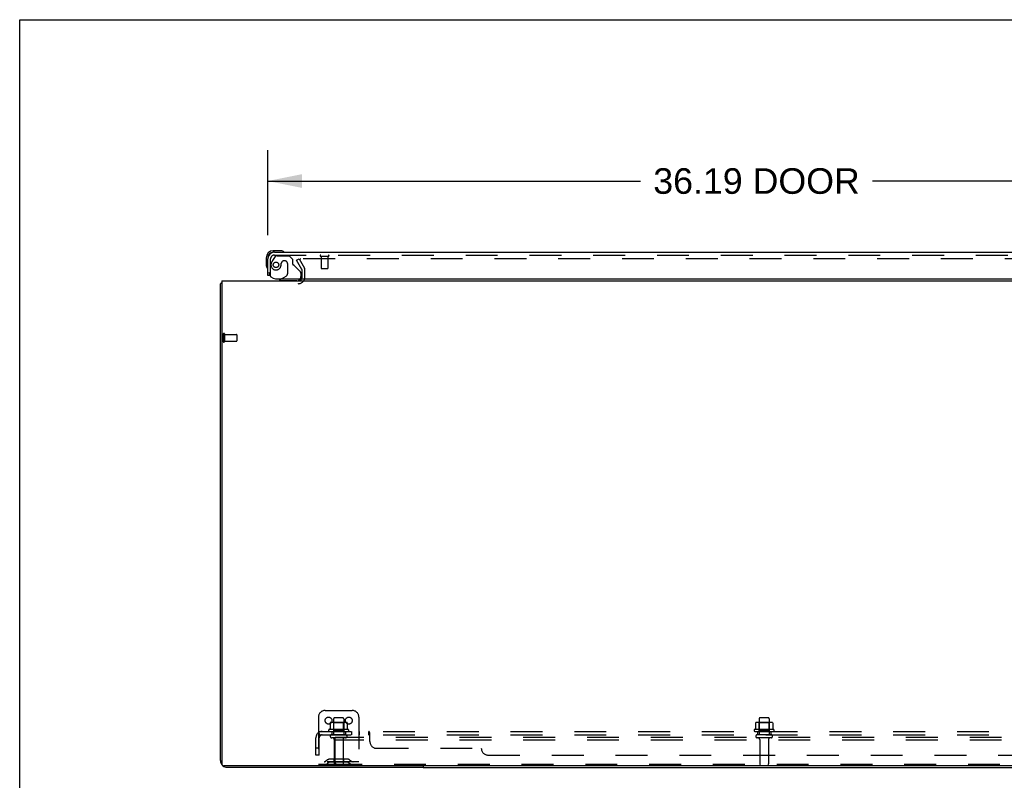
# Model space of a CAD drawing. Header units: inches. Extents: x 0 to 215, y 0 to 139.
# Tile 12 of 21: x 0 to 36, y 111 to 139. Entities that reach past the tile are written whole.
import ezdxf

# ---------------------------------------------------------------- set-up
doc = ezdxf.new("R2010")
doc.units = ezdxf.units.IN
doc.header["$LTSCALE"] = 11.804375
doc.header["$MEASUREMENT"] = 0
doc.linetypes.add('HIDDEN', pattern=[0.2, 0.1, -0.1])
doc.layers.get('0').update_dxf_attribs({"linetype": 'CONTINUOUS'})
for name, color, linetype in [('DEFAULT_2', 8, 'HIDDEN'), ('DIMENSIONS', 7, 'CONTINUOUS'), ('DOOR_ASSEMBLY', 7, 'CONTINUOUS'), ('SUBPANEL', 7, 'CONTINUOUS')]:
    doc.layers.add(name, color=color, linetype=linetype)
doc.styles.get("Standard").update_dxf_attribs({"font": 'arial.ttf'})
doc.dimstyles.new('DIMSTYLE_1', dxfattribs={"dimtxt": 0.946875, "dimasz": 1.2625, "dimexe": 0.09, "dimexo": 0.07, "dimgap": 0.0375, "dimtad": 0, "dimtih": 1, "dimtoh": 1, "dimzin": 4, "dimdsep": 46, "dimtxsty": 'Standard', "dimblk": '_FILLED', "dimblk1": '_FILLED', "dimblk2": '_FILLED', "dimcen": 0.09, "dimadec": 3, "dimazin": 1, "dimtfac": 1, "dimtdec": 3, "dimtofl": 0, "dimtmove": 0, "dimatfit": 3, "dimldrblk": '_FILLED', "dimfxl": 0, "dimtolj": 1, "dimtzin": 4, "dimarcsym": 0})

# ---------------------------------------------------------------- blocks, each defined once
blk = doc.blocks.new('_FILLED')
at = {"color": 0, "linetype": 'ByBlock'}
blk.add_solid([(0, 0), (-1, 0.2), (-1, -0.2)], dxfattribs=at)
blk = doc.blocks.new('*D8')
at = {"layer": 'DIMENSIONS', "color": 2, "linetype": 'Continuous'}
for p, q in [((9.183, 130.906), (9.183, 134.042)), ((45.37, 130.906), (45.37, 134.042)), ((9.183, 132.905), (22.984, 132.905)), ((45.37, 132.905), (31.569, 132.905))]:
    blk.add_line(p, q, dxfattribs=at)
at = {"layer": 'DIMENSIONS', "color": 2, "linetype": 'Continuous', "xscale": 1.2625, "yscale": 1.2625, "zscale": 1.2625, "rotation": 180}
blk.add_blockref('_FILLED', (9.183, 132.905), dxfattribs=at)
at = {"layer": 'DIMENSIONS', "color": 2, "linetype": 'Continuous', "xscale": 1.2625, "yscale": 1.2625, "zscale": 1.2625}
blk.add_blockref('_FILLED', (45.37, 132.905), dxfattribs=at)
at = {"layer": 'DIMENSIONS', "color": 2, "linetype": 'Continuous', "insert": (27.276, 133.379), "char_height": 0.9469, "width": 7.63836, "attachment_point": 2, "line_spacing_factor": 0.9}
blk.add_mtext('36.19 DOOR', dxfattribs=at)

msp = doc.modelspace()

# ---------------------------------------------------------------- linework, layer by layer
at = {"color": 7, "linetype": 'Continuous'}
for p, q in [((0, 0), (0, 138.875)), ((0, 138.875), (214.625, 138.875)), ((14.933, 111.262), (14.933, 111.21)), ((14.933, 111.21), (40.183, 111.21))]:
    msp.add_line(p, q, dxfattribs=at)
at = {"color": 3, "linetype": 'Continuous'}
for p, q in [((7.433, 111.457), (7.433, 129.106)), ((7.485, 129.21), (7.485, 111.322)), ((7.485, 129.21), (47.631, 129.21)), ((47.571, 111.262), (7.545, 111.262)), ((14.933, 111.21), (7.679, 111.21))]:
    msp.add_line(p, q, dxfattribs=at)
for points in [[(7.468, 129.122), (7.46, 129.121), (7.457, 129.12), (7.453, 129.119), (7.45, 129.119), (7.447, 129.118), (7.444, 129.117), (7.442, 129.116), (7.439, 129.115), (7.438, 129.114), (7.436, 129.113), (7.435, 129.112), (7.434, 129.111), (7.433, 129.109), (7.433, 129.108), (7.433, 129.106)], [(7.485, 129.126), (7.484, 129.126), (7.48, 129.125), (7.476, 129.124), (7.472, 129.123), (7.468, 129.122)]]:
    msp.add_lwpolyline(points, dxfattribs=at)
for centre, radius, start, end in [((10.311, 129.353), 0.142, 270, 333.5334), ((7.679, 111.457), 0.246, 180, 219.4274), ((7.545, 111.322), 0.06, 180, 270), ((7.679, 111.457), 0.246, 230.5726, 270)]:
    msp.add_arc(centre, radius, start, end, dxfattribs=at)
at = {"layer": 'DEFAULT_2', "color": 8, "linetype": 'HIDDEN'}
for p, q in [((10.253, 129.971), (10.343, 130.023)), ((10.449, 129.631), (10.253, 129.971)), ((10.343, 130.023), (10.539, 129.683)), ((44.726, 130.023), (10.389, 130.023)), ((10.454, 129.353), (10.454, 129.615)), ((10.558, 129.353), (10.558, 129.615)), ((7.537, 127.248), (7.537, 126.964)), ((7.58, 127.248), (7.58, 126.964)), ((7.58, 127.23), (8.027, 127.23)), ((8.037, 127.22), (8.037, 126.992)), ((7.58, 126.982), (8.027, 126.982)), ((11.058, 113.064), (11.058, 111.314)), ((11.308, 113.314), (12.308, 113.314)), ((11.62, 113.009), (11.62, 112.414)), ((11.965, 113.039), (11.65, 113.039)), ((11.995, 113.009), (11.995, 112.414)), ((12.558, 113.064), (12.558, 111.314)), ((27.37, 113.009), (27.37, 112.414)), ((27.715, 113.039), (27.4, 113.039)), ((27.745, 113.009), (27.745, 112.414)), ((11.489, 112.854), (11.489, 112.636)), ((12.063, 112.875), (11.552, 112.875)), ((11.624, 112.855), (11.604, 112.875)), ((11.624, 112.559), (11.624, 112.855)), ((11.991, 112.855), (11.624, 112.855)), ((11.991, 112.855), (12.011, 112.875)), ((11.991, 112.559), (11.991, 112.855)), ((12.126, 112.854), (12.126, 112.636)), ((27.239, 112.854), (27.239, 112.636)), ((27.813, 112.875), (27.302, 112.875)), ((27.374, 112.855), (27.354, 112.875)), ((27.741, 112.855), (27.374, 112.855)), ((27.374, 112.559), (27.374, 112.855)), ((27.741, 112.855), (27.761, 112.875)), ((27.741, 112.559), (27.741, 112.855)), ((27.876, 112.854), (27.876, 112.636)), ((12.163, 112.609), (11.452, 112.609)), ((11.473, 112.539), (12.142, 112.539)), ((12.065, 112.414), (11.55, 112.414)), ((12.065, 112.304), (11.55, 112.304)), ((11.624, 112.559), (11.604, 112.539)), ((11.991, 112.559), (11.624, 112.559)), ((11.683, 112.21), (11.683, 112.314)), ((43.433, 112.314), (11.683, 112.314)), ((11.991, 112.559), (12.011, 112.539)), ((27.913, 112.609), (27.202, 112.609)), ((27.223, 112.539), (27.892, 112.539)), ((27.815, 112.414), (27.3, 112.414)), ((27.815, 112.304), (27.3, 112.304)), ((27.374, 112.559), (27.354, 112.539)), ((27.741, 112.559), (27.374, 112.559)), ((27.741, 112.559), (27.761, 112.539)), ((11.643, 112.242), (11.643, 111.344)), ((11.683, 111.377), (11.683, 112.21)), ((43.433, 112.21), (11.683, 112.21)), ((11.973, 112.242), (11.973, 111.344)), ((27.393, 112.242), (27.393, 111.344)), ((27.723, 112.242), (27.723, 111.344)), ((12.558, 111.418), (11.058, 111.418)), ((11.745, 111.314), (11.058, 111.314)), ((11.4, 111.487), (11.332, 111.438)), ((11.461, 111.403), (11.393, 111.354)), ((12.148, 111.508), (11.467, 111.508)), ((12.148, 111.404), (11.467, 111.404)), ((11.633, 111.508), (11.633, 111.404)), ((43.37, 111.314), (11.745, 111.314)), ((11.983, 111.508), (11.983, 111.404)), ((12.154, 111.403), (12.222, 111.354)), ((12.215, 111.487), (12.283, 111.438))]:
    msp.add_line(p, q, dxfattribs=at)
for points in [[(10.389, 130.023), (10.387, 130.023), (10.385, 130.023), (10.383, 130.022), (10.381, 130.022), (10.379, 130.021), (10.378, 130.02), (10.376, 130.019), (10.375, 130.018), (10.373, 130.016), (10.372, 130.015), (10.371, 130.013), (10.37, 130.012), (10.37, 130.01), (10.369, 130.008), (10.369, 130.006), (10.369, 130.006)], [(10.369, 130.006), (10.369, 130.005), (10.369, 130.003), (10.37, 130.001), (10.37, 130), (10.371, 129.998)], [(11.489, 112.636), (11.489, 112.635), (11.488, 112.634), (11.488, 112.633), (11.488, 112.632), (11.487, 112.631), (11.487, 112.63), (11.487, 112.63), (11.486, 112.63), (11.486, 112.629), (11.486, 112.629), (11.485, 112.629), (11.485, 112.628), (11.485, 112.628), (11.484, 112.628), (11.484, 112.628), (11.484, 112.627), (11.484, 112.627), (11.483, 112.627)], [(11.495, 112.863), (11.493, 112.863), (11.492, 112.862), (11.491, 112.86), (11.49, 112.859), (11.489, 112.857), (11.489, 112.856), (11.489, 112.854)], [(12.12, 112.863), (12.122, 112.863), (12.123, 112.862), (12.124, 112.86), (12.125, 112.859), (12.126, 112.857), (12.126, 112.856), (12.126, 112.854)], [(12.132, 112.627), (12.131, 112.627), (12.131, 112.627), (12.131, 112.628), (12.131, 112.628), (12.13, 112.628), (12.13, 112.628), (12.13, 112.629), (12.129, 112.629), (12.129, 112.629), (12.129, 112.63), (12.128, 112.63), (12.128, 112.63), (12.128, 112.631), (12.127, 112.632), (12.127, 112.633), (12.127, 112.634), (12.126, 112.635), (12.126, 112.636)], [(27.239, 112.636), (27.239, 112.635), (27.238, 112.634), (27.238, 112.633), (27.238, 112.632), (27.237, 112.631), (27.237, 112.63), (27.237, 112.63), (27.236, 112.63), (27.236, 112.629), (27.236, 112.629), (27.235, 112.629), (27.235, 112.628), (27.235, 112.628), (27.234, 112.628), (27.234, 112.628), (27.234, 112.627), (27.234, 112.627), (27.233, 112.627)], [(27.245, 112.863), (27.243, 112.863), (27.242, 112.862), (27.241, 112.86), (27.24, 112.859), (27.239, 112.857), (27.239, 112.856), (27.239, 112.854)], [(27.87, 112.863), (27.872, 112.863), (27.873, 112.862), (27.874, 112.86), (27.875, 112.859), (27.876, 112.857), (27.876, 112.856), (27.876, 112.854)], [(27.882, 112.627), (27.881, 112.627), (27.881, 112.627), (27.881, 112.628), (27.881, 112.628), (27.88, 112.628), (27.88, 112.628), (27.88, 112.629), (27.879, 112.629), (27.879, 112.629), (27.879, 112.63), (27.878, 112.63), (27.878, 112.63), (27.878, 112.631), (27.877, 112.632), (27.877, 112.633), (27.877, 112.634), (27.876, 112.635), (27.876, 112.636)]]:
    msp.add_lwpolyline(points, dxfattribs=at)
for centre in [(11.433, 112.939), (12.183, 112.939)]:
    msp.add_circle(centre, 0.128, dxfattribs=at)
for centre, radius, start, end in [((10.421, 129.615), 0.033, 0, 30), ((10.421, 129.615), 0.137, 0, 30), ((10.311, 129.353), 0.246, 270, 360), ((10.311, 129.353), 0.142, 333.5334, 360), ((7.558, 127.248), 0.0215, 0, 180), ((8.027, 127.22), 0.01, 0, 90), ((7.558, 126.964), 0.0215, 180, 360), ((8.027, 126.992), 0.01, 270, 360), ((11.308, 113.064), 0.25, 90, 180), ((11.65, 113.009), 0.03, 90, 180), ((11.965, 113.009), 0.03, 0, 90), ((12.308, 113.064), 0.25, 0, 90), ((27.4, 113.009), 0.03, 90, 180), ((27.715, 113.009), 0.03, 0, 90), ((11.808, 112.009), 0.698, 117.6814, 120.6631), ((11.552, 112.734), 0.141, 90, 113.95), ((12.063, 112.734), 0.141, 66.05, 90), ((11.808, 112.009), 0.698, 59.3369, 62.3186), ((27.558, 112.009), 0.698, 117.6814, 120.6631), ((27.302, 112.734), 0.141, 90, 113.95), ((27.813, 112.734), 0.141, 66.05, 90), ((27.558, 112.009), 0.698, 59.3369, 62.3186), ((11.473, 112.578), 0.0384, 124.4497, 270), ((11.55, 112.359), 0.055, 90, 270), ((11.58, 112.242), 0.0625, 0, 90), ((12.035, 112.242), 0.0625, 90, 180), ((12.065, 112.359), 0.055, 270, 90), ((12.142, 112.578), 0.0384, 270, 55.5503), ((27.223, 112.578), 0.0384, 124.4497, 270), ((27.3, 112.359), 0.055, 90, 270), ((27.33, 112.242), 0.0625, 0, 90), ((27.785, 112.242), 0.0625, 90, 180), ((27.815, 112.359), 0.055, 270, 90), ((27.892, 112.578), 0.0384, 270, 55.5503), ((11.272, 111.522), 0.104, 270, 305.7539), ((11.272, 111.522), 0.208, 270, 305.7539), ((11.467, 111.394), 0.114, 90, 125.7539), ((11.467, 111.394), 0.01, 90, 125.7539), ((11.673, 111.344), 0.03, 180, 270), ((11.745, 111.377), 0.0625, 180, 270), ((11.943, 111.344), 0.03, 270, 360), ((12.148, 111.394), 0.114, 54.2461, 90), ((12.148, 111.394), 0.01, 54.2461, 90), ((12.343, 111.522), 0.208, 234.2461, 270), ((12.343, 111.522), 0.104, 234.2461, 270), ((27.423, 111.344), 0.03, 180, 270), ((27.693, 111.344), 0.03, 270, 360)]:
    msp.add_arc(centre, radius, start, end, dxfattribs=at)
at = {"layer": 'DOOR_ASSEMBLY', "color": 7, "linetype": 'Continuous'}
for p, q in [((9.642, 130.328), (9.386, 130.328)), ((9.429, 130.268), (9.386, 130.268)), ((9.68, 130.326), (9.642, 130.328)), ((9.123, 130.065), (9.123, 129.809)), ((9.123, 129.809), (9.125, 129.771)), ((9.183, 130.065), (9.183, 130.022)), ((9.258, 129.414), (9.183, 129.414)), ((9.694, 129.289), (9.625, 129.249)), ((9.625, 129.21), (9.625, 129.249))]:
    msp.add_line(p, q, dxfattribs=at)
at = {"layer": 'DOOR_ASSEMBLY', "color": 3, "linetype": 'Continuous'}
for p, q in [((9.429, 130.268), (45.124, 130.268)), ((9.183, 129.414), (9.183, 130.022)), ((9.475, 129.289), (45.308, 129.289))]:
    msp.add_line(p, q, dxfattribs=at)
at = {"layer": 'DOOR_ASSEMBLY', "color": 8, "linetype": 'HIDDEN'}
for p, q in [((9.429, 130.164), (45.124, 130.164)), ((9.527, 130.143), (9.979, 130.143)), ((10.105, 130.017), (9.979, 130.143)), ((9.287, 129.414), (9.287, 130.022)), ((9.462, 130.11), (9.361, 129.966)), ((9.684, 129.853), (9.684, 129.865)), ((9.815, 129.951), (9.782, 129.951)), ((9.913, 129.853), (9.913, 129.474)), ((10.105, 130.017), (10.105, 129.838)), ((10.163, 129.78), (10.382, 129.561)), ((11.145, 130.121), (11.429, 130.121)), ((11.163, 130.121), (11.163, 129.674)), ((11.411, 130.121), (11.411, 129.674)), ((9.287, 129.414), (9.258, 129.414)), ((10.412, 129.49), (10.412, 129.367)), ((11.173, 129.664), (11.401, 129.664)), ((10.255, 129.21), (9.625, 129.21)), ((9.694, 129.289), (9.863, 129.387))]:
    msp.add_line(p, q, dxfattribs=at)
msp.add_circle((9.487, 129.801), 0.101, dxfattribs=at)
at = {"layer": 'DOOR_ASSEMBLY', "color": 7, "linetype": 'Continuous'}
for centre, radius, start, end in [((9.386, 130.065), 0.263, 90, 180), ((9.386, 130.065), 0.203, 90, 180), ((9.642, 130.078), 0.25, 59.1101, 90), ((9.763, 130.283), 0.015, 270, 353.6204), ((9.763, 130.28), 0.015, 6.3796, 59.1101), ((9.373, 129.809), 0.25, 180, 210.8899), ((9.171, 129.688), 0.015, 210.8899, 263.6204), ((9.168, 129.688), 0.015, 276.3796, 360), ((10.255, 129.367), 0.157, 270, 330.1697)]:
    msp.add_arc(centre, radius, start, end, dxfattribs=at)
at = {"layer": 'DOOR_ASSEMBLY', "color": 3, "linetype": 'Continuous'}
for centre, radius, start, end in [((9.429, 130.022), 0.246, 90, 180), ((9.475, 129.539), 0.25, 180, 270)]:
    msp.add_arc(centre, radius, start, end, dxfattribs=at)
at = {"layer": 'DOOR_ASSEMBLY', "color": 8, "linetype": 'HIDDEN'}
for centre, radius, start, end in [((9.429, 130.022), 0.142, 90, 180), ((9.527, 130.064), 0.079, 90, 144.9), ((11.145, 130.143), 0.0215, 90, 270), ((11.429, 130.143), 0.0215, 270, 90), ((9.487, 129.801), 0.187, 163.1561, 342.1518), ((9.677, 129.744), 0.386, 144.9, 163.1561), ((9.291, 129.865), 0.393, 342.0702, 358.3401), ((9.782, 129.853), 0.098, 90, 180), ((9.815, 129.853), 0.098, 0, 90), ((10.144, 129.838), 0.039, 180, 248.3904), ((10.092, 129.709), 0.1, 45, 68.3904), ((9.813, 129.474), 0.1, 300.092, 360), ((10.312, 129.49), 0.1, 0, 45), ((11.173, 129.674), 0.01, 180, 270), ((11.401, 129.674), 0.01, 270, 360), ((10.255, 129.367), 0.157, 330.1697, 360)]:
    msp.add_arc(centre, radius, start, end, dxfattribs=at)
at = {"layer": 'SUBPANEL', "color": 8, "linetype": 'HIDDEN'}
for p, q in [((10.964, 111.664), (10.964, 112.302)), ((11.05, 112.486), (11.13, 112.389)), ((11.089, 112.414), (11.089, 112.539)), ((11.089, 112.539), (44.026, 112.539)), ((11.089, 112.414), (44.026, 112.414)), ((11.089, 111.664), (11.089, 112.302)), ((11.558, 112.539), (11.558, 112.414)), ((12.058, 112.539), (12.058, 112.414)), ((12.286, 112.539), (12.286, 112.414)), ((12.567, 112.539), (12.567, 112.414)), ((12.928, 112.414), (12.928, 112.539)), ((12.93, 112.414), (12.928, 112.414)), ((12.933, 112.413), (12.931, 112.414)), ((12.936, 112.411), (12.934, 112.412)), ((12.94, 112.532), (12.938, 112.534)), ((12.948, 112.395), (12.947, 112.396)), ((12.955, 112.389), (12.954, 112.39)), ((12.959, 112.388), (12.957, 112.389)), ((12.964, 112.486), (12.962, 112.488)), ((12.964, 112.164), (12.964, 112.486)), ((27.308, 112.539), (27.308, 112.414)), ((27.808, 112.539), (27.808, 112.414)), ((11.089, 111.914), (10.964, 111.914)), ((13.214, 111.914), (17.089, 111.914)), ((11.089, 111.664), (10.964, 111.664)), ((17.339, 111.664), (37.776, 111.664))]:
    msp.add_line(p, q, dxfattribs=at)
for points in [[(11.05, 112.486), (11.052, 112.488), (11.055, 112.49), (11.057, 112.493), (11.059, 112.496), (11.06, 112.499), (11.062, 112.503), (11.064, 112.506), (11.065, 112.51)], [(11.065, 112.51), (11.069, 112.517), (11.07, 112.52), (11.072, 112.523), (11.073, 112.526), (11.075, 112.529), (11.076, 112.532), (11.078, 112.534), (11.08, 112.536), (11.082, 112.537), (11.084, 112.538), (11.086, 112.539), (11.087, 112.539), (11.089, 112.539)], [(11.112, 112.41), (11.112, 112.411), (11.112, 112.411), (11.111, 112.411), (11.111, 112.411), (11.111, 112.412), (11.111, 112.412), (11.11, 112.413), (11.11, 112.413), (11.11, 112.414), (11.109, 112.414), (11.109, 112.415), (11.109, 112.416), (11.108, 112.416), (11.108, 112.417), (11.108, 112.418), (11.107, 112.418), (11.107, 112.419), (11.107, 112.42), (11.106, 112.42), (11.106, 112.421), (11.105, 112.422), (11.105, 112.423), (11.105, 112.423), (11.104, 112.424), (11.104, 112.425), (11.104, 112.426), (11.103, 112.426), (11.103, 112.427), (11.103, 112.428), (11.102, 112.429), (11.102, 112.43), (11.101, 112.431), (11.101, 112.432), (11.101, 112.432), (11.1, 112.433), (11.1, 112.434), (11.1, 112.435), (11.099, 112.436), (11.099, 112.437), (11.098, 112.438), (11.098, 112.439), (11.098, 112.44), (11.097, 112.441), (11.097, 112.442), (11.096, 112.443), (11.096, 112.445), (11.096, 112.446), (11.095, 112.447), (11.095, 112.448), (11.095, 112.449), (11.094, 112.45), (11.094, 112.451), (11.094, 112.452), (11.093, 112.453), (11.093, 112.455), (11.093, 112.456), (11.092, 112.457), (11.092, 112.458), (11.092, 112.459), (11.091, 112.46), (11.091, 112.461), (11.091, 112.462), (11.091, 112.463), (11.09, 112.464), (11.09, 112.465), (11.09, 112.466), (11.09, 112.467), (11.09, 112.468), (11.089, 112.469), (11.089, 112.47), (11.089, 112.471), (11.089, 112.471), (11.089, 112.472), (11.089, 112.473), (11.089, 112.473), (11.089, 112.474), (11.089, 112.474)], [(11.089, 112.474), (11.089, 112.474), (11.089, 112.474), (11.089, 112.474), (11.089, 112.474), (11.089, 112.474), (11.089, 112.474), (11.089, 112.473), (11.089, 112.473), (11.089, 112.472), (11.089, 112.471)], [(11.116, 112.396), (11.112, 112.4), (11.11, 112.402), (11.108, 112.404), (11.106, 112.406), (11.104, 112.408), (11.101, 112.409), (11.099, 112.411), (11.097, 112.412), (11.094, 112.413), (11.092, 112.414), (11.09, 112.414), (11.089, 112.414)], [(11.109, 112.414), (11.109, 112.414), (11.11, 112.413), (11.11, 112.413), (11.11, 112.412), (11.111, 112.412), (11.111, 112.411), (11.111, 112.411), (11.112, 112.411), (11.112, 112.411), (11.112, 112.41), (11.112, 112.41)], [(11.13, 112.389), (11.129, 112.389), (11.128, 112.388), (11.127, 112.388), (11.126, 112.389), (11.125, 112.389), (11.124, 112.39), (11.123, 112.391), (11.121, 112.392), (11.12, 112.393), (11.118, 112.395), (11.116, 112.396)], [(12.938, 112.534), (12.937, 112.536), (12.935, 112.537), (12.933, 112.538), (12.931, 112.539), (12.93, 112.539), (12.928, 112.539)], [(12.937, 112.409), (12.936, 112.411), (12.934, 112.412), (12.933, 112.413), (12.931, 112.414), (12.93, 112.414), (12.928, 112.414)], [(12.933, 112.538), (12.931, 112.539), (12.93, 112.539)], [(12.94, 112.406), (12.939, 112.408), (12.937, 112.409)], [(12.947, 112.52), (12.945, 112.523), (12.944, 112.526), (12.942, 112.529), (12.94, 112.532)], [(12.944, 112.4), (12.941, 112.404), (12.94, 112.406)], [(12.947, 112.396), (12.945, 112.398), (12.944, 112.4)], [(12.95, 112.513), (12.948, 112.517), (12.947, 112.52)], [(12.952, 112.391), (12.951, 112.392), (12.949, 112.393), (12.948, 112.395)], [(12.964, 112.389), (12.962, 112.389), (12.96, 112.388), (12.959, 112.388), (12.957, 112.389), (12.955, 112.389), (12.954, 112.39), (12.952, 112.391), (12.951, 112.392), (12.949, 112.393)], [(12.962, 112.488), (12.961, 112.49), (12.959, 112.493), (12.957, 112.496), (12.956, 112.499), (12.954, 112.503), (12.953, 112.506), (12.95, 112.513)], [(12.964, 112.389), (12.962, 112.389), (12.96, 112.388)]]:
    msp.add_lwpolyline(points, dxfattribs=at)
for centre, radius, start, end in [((11.201, 112.302), 0.237, 90, 180), ((11.201, 112.302), 0.112, 90, 180), ((13.214, 112.164), 0.25, 180, 270), ((17.339, 111.914), 0.25, 180, 270)]:
    msp.add_arc(centre, radius, start, end, dxfattribs=at)

# ---------------------------------------------------------------- dimensions: what is measured, and where the dimension line sits
at = {"layer": 'DIMENSIONS', "color": 2, "linetype": 'Continuous'}
dim = msp.add_linear_dim(base=(9.183, 132.905), p1=(45.37, 130.836), p2=(9.183, 130.836), angle=180, text='<> DOOR', dimstyle='DIMSTYLE_1', dxfattribs=at)
dim.commit()
dim.dimension.update_dxf_attribs({"geometry": '*D8', "text_midpoint": (27.276, 132.905), "dimtype": 160})

doc.saveas('drawing.dxf')
